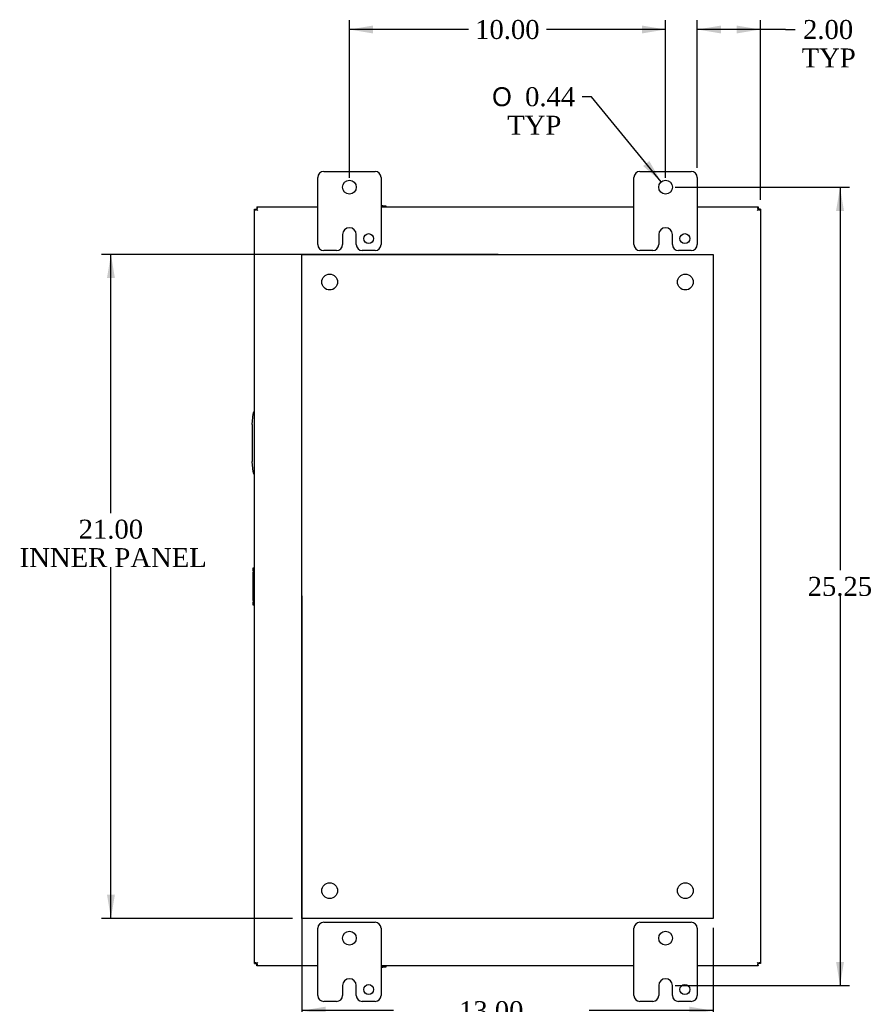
# Model space of a CAD drawing. Header units: inches. Extents: x 0 to 120, y -1 to 80.
# Tile 50 of 53: x 71 to 98, y 26 to 57. Entities that reach past the tile are written whole.
import ezdxf
from ezdxf.enums import TextEntityAlignment as Align
from ezdxf.lldxf.tags import DXFTag

# ---------------------------------------------------------------- set-up
doc = ezdxf.new("R2010")
doc.units = ezdxf.units.IN
doc.header["$MEASUREMENT"] = 0
for name, color, linetype in [('COM40153-2', 7, 'Continuous'), ('COM40675', 7, 'Continuous'), ('COM42667', 7, 'Continuous'), ('COM48468', 7, 'Continuous'), ('Default', 7, 'Continuous'), ('FET07720', 7, 'Continuous')]:
    doc.layers.add(name, color=color, linetype=linetype)
doc.styles.add('SEACAD_Solid_Edge_ANSI1_Symbols', font='txt')
doc.styles.add('SEACAD_Times_New_Roman', font='times.ttf')
tags = doc.linetypes.add('HIDDEN2', pattern=[0.1875, 0.125, -0.0625]).pattern_tags.tags
tags[6:7] = [DXFTag(74, 4), DXFTag(75, 0), DXFTag(340, '0'), DXFTag(46, 0.0), DXFTag(50, 0.0), DXFTag(44, 0.0), DXFTag(45, 0.0)]
tags[4:5] = [DXFTag(74, 4), DXFTag(75, 0), DXFTag(340, '0'), DXFTag(46, 0.0), DXFTag(50, 0.0), DXFTag(44, 0.0), DXFTag(45, 0.0)]
doc.dimstyles.new('HAMMOND_(STH_-_120x80)', dxfattribs={"dimtxt": 0.6, "dimasz": 0.75, "dimexe": 0.3, "dimexo": 0.3, "dimgap": 0.15, "dimtad": 0, "dimtih": 1, "dimtoh": 1, "dimzin": 0, "dimdsep": 46, "dimtxsty": 'SEACAD_Times_New_Roman', "dimblk1": '_SE_FILLED', "dimblk2": '_SE_FILLED', "dimsah": 1, "dimcen": 0.3, "dimadec": 0, "dimazin": 0, "dimtfac": 0.8, "dimtofl": 0, "dimtmove": 1, "dimatfit": 3, "dimfxl": 1, "dimtolj": 1, "dimtzin": 0, "dimarcsym": 0})

# ---------------------------------------------------------------- blocks, each defined once
blk = doc.blocks.new('SE4')
at = {"layer": 'COM40153-2', "color": 7, "linetype": 'Continuous'}
for p, q in [((78.186, 44.575), (78.215, 44.909)), ((78.186, 44.575), (78.186, 43.404)), ((78.215, 43.07), (78.186, 43.404))]:
    blk.add_line(p, q, dxfattribs=at)
for centre, start, end in [((78.34, 44.898), 130.2452, 175), ((78.34, 43.081), 185, 229.7548)]:
    blk.add_arc(centre, 0.125, start, end, dxfattribs=at)
at = {"layer": 'COM40675', "color": 7, "linetype": 'HIDDEN2'}
for p, q in [((79.759, 28.95), (79.759, 49.95)), ((79.759, 49.95), (92.759, 49.95)), ((92.759, 49.95), (92.759, 28.95)), ((92.759, 28.95), (79.759, 28.95))]:
    blk.add_line(p, q, dxfattribs=at)
for centre in [(80.634, 49.075), (91.884, 49.075), (80.634, 29.825), (91.884, 29.825)]:
    blk.add_circle(centre, 0.25, dxfattribs=at)
at = {"layer": 'COM42667', "color": 7, "linetype": 'Continuous'}
for p, q in [((82.259, 51.489), (82.267, 51.489)), ((82.315, 51.489), (82.267, 51.489)), ((82.315, 51.45), (82.315, 51.489)), ((82.315, 51.489), (82.41, 51.489)), ((82.41, 51.489), (82.41, 51.45)), ((78.22, 39.943), (78.22, 40.038)), ((78.22, 40.038), (78.259, 40.038)), ((78.22, 39.943), (78.22, 39.895)), ((78.259, 39.943), (78.22, 39.943)), ((78.22, 39.004), (78.22, 39.895)), ((78.22, 39.004), (78.22, 38.956)), ((78.22, 38.861), (78.22, 38.956)), ((78.22, 38.956), (78.259, 38.956)), ((78.259, 38.861), (78.22, 38.861)), ((82.267, 27.411), (82.259, 27.411)), ((82.267, 27.411), (82.315, 27.411)), ((82.315, 27.411), (82.315, 27.45)), ((82.41, 27.411), (82.315, 27.411)), ((82.41, 27.45), (82.41, 27.411))]:
    blk.add_line(p, q, dxfattribs=at)
at = {"layer": 'COM48468', "color": 7, "linetype": 'Continuous'}
for p, q in [((78.331, 51.45), (80.259, 51.45)), ((78.331, 51.45), (78.331, 51.445)), ((78.331, 51.445), (78.331, 51.378)), ((82.259, 51.45), (90.259, 51.45)), ((92.259, 51.45), (94.187, 51.45)), ((94.187, 51.45), (94.187, 51.445)), ((94.187, 51.445), (94.187, 51.378)), ((78.259, 51.378), (78.264, 51.378)), ((78.259, 27.522), (78.259, 51.378)), ((78.264, 51.378), (78.331, 51.378)), ((78.331, 51.378), (78.333, 51.376)), ((78.331, 51.378), (78.333, 51.376)), ((78.333, 51.375), (78.367, 51.342)), ((78.333, 51.375), (78.367, 51.342)), ((94.185, 51.375), (94.151, 51.342)), ((94.184, 51.375), (94.151, 51.342)), ((94.187, 51.378), (94.185, 51.376)), ((94.187, 51.378), (94.185, 51.376)), ((94.254, 51.378), (94.187, 51.378)), ((94.259, 51.378), (94.254, 51.378)), ((94.259, 51.378), (94.259, 27.522)), ((78.259, 27.522), (78.264, 27.522)), ((78.264, 27.522), (78.331, 27.522)), ((78.331, 27.522), (78.333, 27.523)), ((78.331, 27.522), (78.333, 27.523)), ((78.331, 27.454), (78.331, 27.522)), ((78.331, 27.45), (78.331, 27.454)), ((80.259, 27.45), (78.331, 27.45)), ((78.333, 27.524), (78.367, 27.558)), ((78.333, 27.524), (78.367, 27.558)), ((90.259, 27.45), (82.259, 27.45)), ((94.187, 27.45), (92.259, 27.45)), ((94.184, 27.524), (94.151, 27.558)), ((94.185, 27.524), (94.151, 27.558)), ((94.187, 27.522), (94.185, 27.523)), ((94.187, 27.522), (94.185, 27.523)), ((94.254, 27.522), (94.187, 27.522)), ((94.187, 27.454), (94.187, 27.522)), ((94.187, 27.45), (94.187, 27.454)), ((94.259, 27.522), (94.254, 27.522))]:
    blk.add_line(p, q, dxfattribs=at)
for points in [[(78.333, 51.375), (78.337, 51.378), (78.34, 51.382), (78.344, 51.389), (78.346, 51.393), (78.349, 51.401), (78.35, 51.405), (78.351, 51.412), (78.351, 51.416), (78.351, 51.426), (78.35, 51.431), (78.345, 51.438), (78.343, 51.44), (78.338, 51.443), (78.335, 51.444), (78.331, 51.445)], [(94.187, 51.445), (94.183, 51.444), (94.18, 51.443), (94.175, 51.44), (94.173, 51.438), (94.17, 51.433), (94.169, 51.431), (94.167, 51.425), (94.167, 51.422), (94.166, 51.412), (94.168, 51.405), (94.172, 51.393), (94.174, 51.39), (94.178, 51.382), (94.181, 51.378), (94.184, 51.375)], [(78.264, 51.378), (78.265, 51.374), (78.266, 51.371), (78.269, 51.366), (78.271, 51.364), (78.275, 51.36), (78.278, 51.359), (78.283, 51.358), (78.286, 51.357), (78.296, 51.357), (78.304, 51.358), (78.315, 51.362), (78.319, 51.364), (78.327, 51.369), (78.33, 51.372), (78.333, 51.375)], [(94.185, 51.375), (94.188, 51.372), (94.191, 51.369), (94.199, 51.364), (94.203, 51.362), (94.21, 51.36), (94.214, 51.359), (94.222, 51.357), (94.225, 51.357), (94.235, 51.357), (94.241, 51.359), (94.247, 51.364), (94.249, 51.366), (94.252, 51.371), (94.253, 51.374), (94.254, 51.378)], [(78.333, 27.524), (78.33, 27.528), (78.327, 27.53), (78.319, 27.535), (78.315, 27.537), (78.307, 27.54), (78.304, 27.541), (78.296, 27.542), (78.293, 27.542), (78.283, 27.542), (78.277, 27.54), (78.271, 27.536), (78.269, 27.534), (78.266, 27.529), (78.265, 27.526), (78.264, 27.522)], [(78.331, 27.454), (78.335, 27.455), (78.338, 27.456), (78.343, 27.46), (78.345, 27.461), (78.348, 27.466), (78.349, 27.468), (78.351, 27.474), (78.351, 27.477), (78.352, 27.487), (78.35, 27.494), (78.346, 27.506), (78.344, 27.51), (78.34, 27.517), (78.337, 27.521), (78.333, 27.524)], [(94.184, 27.524), (94.181, 27.521), (94.178, 27.517), (94.174, 27.51), (94.172, 27.506), (94.169, 27.498), (94.168, 27.494), (94.167, 27.487), (94.166, 27.483), (94.167, 27.474), (94.168, 27.468), (94.173, 27.461), (94.175, 27.46), (94.18, 27.456), (94.183, 27.455), (94.187, 27.454)], [(94.254, 27.522), (94.253, 27.526), (94.252, 27.529), (94.249, 27.534), (94.247, 27.536), (94.243, 27.539), (94.24, 27.54), (94.235, 27.542), (94.232, 27.542), (94.222, 27.542), (94.214, 27.541), (94.203, 27.537), (94.199, 27.535), (94.191, 27.53), (94.188, 27.528), (94.185, 27.524)]]:
    blk.add_open_spline(points, degree=3, knots=[0, 0, 0, 0, 0.125, 0.125, 0.25, 0.25, 0.375, 0.375, 0.5, 0.5, 0.75, 0.75, 0.875, 0.875, 1, 1, 1, 1], dxfattribs=at)
at = {"layer": 'FET07720', "color": 7, "linetype": 'Continuous'}
for p, q in [((80.259, 50.262), (80.259, 52.387)), ((80.446, 52.575), (82.071, 52.575)), ((82.259, 52.387), (82.259, 50.262)), ((90.259, 50.262), (90.259, 52.387)), ((90.446, 52.575), (92.071, 52.575)), ((92.259, 52.387), (92.259, 50.262)), ((81.259, 50.793), (81.259, 50.793)), ((91.259, 50.793), (91.259, 50.793)), ((81.041, 50.575), (81.041, 50.262)), ((81.477, 50.262), (81.477, 50.575)), ((91.041, 50.575), (91.041, 50.262)), ((91.477, 50.262), (91.477, 50.575)), ((80.853, 50.075), (80.446, 50.075)), ((82.071, 50.075), (81.665, 50.075)), ((90.853, 50.075), (90.446, 50.075)), ((92.071, 50.075), (91.665, 50.075)), ((80.446, 28.825), (82.071, 28.825)), ((90.446, 28.825), (92.071, 28.825)), ((80.259, 26.512), (80.259, 28.637)), ((82.259, 28.637), (82.259, 26.512)), ((90.259, 26.512), (90.259, 28.637)), ((92.259, 28.637), (92.259, 26.512)), ((81.041, 26.825), (81.041, 26.512)), ((81.259, 27.043), (81.259, 27.043)), ((81.477, 26.512), (81.477, 26.825)), ((91.041, 26.825), (91.041, 26.512)), ((91.259, 27.043), (91.259, 27.043)), ((91.477, 26.512), (91.477, 26.825)), ((80.853, 26.325), (80.446, 26.325)), ((82.071, 26.325), (81.665, 26.325)), ((90.853, 26.325), (90.446, 26.325)), ((92.071, 26.325), (91.665, 26.325))]:
    blk.add_line(p, q, dxfattribs=at)
for centre, radius in [((81.259, 52.075), 0.219), ((91.259, 52.075), 0.219), ((81.868, 50.45), 0.156), ((91.868, 50.45), 0.156), ((81.259, 28.325), 0.219), ((91.259, 28.325), 0.219), ((81.868, 26.7), 0.156), ((91.868, 26.7), 0.156)]:
    blk.add_circle(centre, radius, dxfattribs=at)
for centre, radius, start, end in [((80.446, 52.387), 0.188, 90, 180), ((82.071, 52.387), 0.188, 0, 90), ((90.446, 52.387), 0.188, 90, 180), ((92.071, 52.387), 0.188, 0, 90), ((81.259, 50.575), 0.218, 90, 180), ((81.259, 50.575), 0.218, 0, 90), ((91.259, 50.575), 0.218, 90, 180), ((91.259, 50.575), 0.218, 0, 90), ((80.446, 50.262), 0.188, 180, 270), ((80.853, 50.262), 0.188, 270, 0), ((81.665, 50.262), 0.188, 180, 270), ((82.071, 50.262), 0.188, 270, 0), ((90.446, 50.262), 0.188, 180, 270), ((90.853, 50.262), 0.188, 270, 0), ((91.665, 50.262), 0.188, 180, 270), ((92.071, 50.262), 0.188, 270, 0), ((80.446, 28.637), 0.188, 90, 180), ((82.071, 28.637), 0.188, 0, 90), ((90.446, 28.637), 0.188, 90, 180), ((92.071, 28.637), 0.188, 0, 90), ((81.259, 26.825), 0.218, 90, 180), ((81.259, 26.825), 0.218, 0, 90), ((91.259, 26.825), 0.218, 90, 180), ((91.259, 26.825), 0.218, 0, 90), ((80.446, 26.512), 0.188, 180, 270), ((80.853, 26.512), 0.188, 270, 0), ((81.665, 26.512), 0.188, 180, 270), ((82.071, 26.512), 0.188, 270, 0), ((90.446, 26.512), 0.188, 180, 270), ((90.853, 26.512), 0.188, 270, 0), ((91.665, 26.512), 0.188, 180, 270), ((92.071, 26.512), 0.188, 270, 0)]:
    blk.add_arc(centre, radius, start, end, dxfattribs=at)
blk = doc.blocks.new('DMBLK2001')
at = {"layer": 'Default', "linetype": 'Continuous'}
for points in [[(96.899, 51.325), (96.774, 52.075), (96.649, 51.325)], [(96.899, 27.575), (96.649, 27.575), (96.774, 26.825)]]:
    blk.add_hatch(color=7, dxfattribs=at).paths.add_polyline_path(points)
at = {"layer": 'Default', "color": 7, "linetype": 'Continuous'}
for p, q in [((91.559, 52.075), (97.074, 52.075)), ((96.774, 52.075), (96.774, 39.96)), ((96.774, 39.15), (96.774, 26.825)), ((91.559, 26.825), (97.074, 26.825))]:
    blk.add_line(p, q, dxfattribs=at)
at = {"layer": 'Default', "color": 7, "linetype": 'Continuous', "style": 'SEACAD_Times_New_Roman'}
blk.add_text('25.25', height=0.6, dxfattribs=at).set_placement((95.75, 39.75), align=Align.TOP_LEFT)
blk = doc.blocks.new('_SE_FILLED')
at = {"color": 0}
blk.add_line((0, 0), (-1, 0), dxfattribs=at)
blk.add_solid([(0, 0), (-1, -0.1665), (-1, 0.1665), (0, 0)], dxfattribs=at)
blk = doc.blocks.new('DMBLK2002')
at = {"layer": 'Default', "linetype": 'Continuous'}
for points in [[(82.009, 57.188), (81.259, 57.063), (82.009, 56.938)], [(90.509, 57.188), (90.509, 56.938), (91.259, 57.063)]]:
    blk.add_hatch(color=7, dxfattribs=at).paths.add_polyline_path(points)
at = {"layer": 'Default', "color": 7, "linetype": 'Continuous'}
for p, q in [((81.259, 52.375), (81.259, 57.363)), ((91.259, 52.375), (91.259, 57.363)), ((85.025, 57.063), (81.259, 57.063)), ((91.259, 57.063), (87.493, 57.063))]:
    blk.add_line(p, q, dxfattribs=at)
at = {"layer": 'Default', "color": 7, "linetype": 'Continuous', "style": 'SEACAD_Times_New_Roman'}
blk.add_text('10.00', height=0.6, dxfattribs=at).set_placement((85.235, 57.363), align=Align.TOP_LEFT)
blk = doc.blocks.new('DMBLK2003')
at = {"layer": 'Default', "linetype": 'Continuous'}
for points in [[(93.009, 57.188), (92.259, 57.063), (93.009, 56.938)], [(93.509, 57.188), (93.509, 56.938), (94.259, 57.063)]]:
    blk.add_hatch(color=7, dxfattribs=at).paths.add_polyline_path(points)
at = {"layer": 'Default', "color": 7, "linetype": 'Continuous'}
for p, q in [((92.259, 52.687), (92.259, 57.363)), ((94.259, 51.678), (94.259, 57.363)), ((95.051, 57.063), (92.259, 57.063)), ((95.051, 57.063), (95.351, 57.063))]:
    blk.add_line(p, q, dxfattribs=at)
at = {"layer": 'Default', "color": 7, "linetype": 'Continuous', "style": 'SEACAD_Times_New_Roman'}
for s, p in [('2.00', (95.604, 57.363)), ('TYP', (95.561, 56.463))]:
    blk.add_text(s, height=0.6, dxfattribs=at).set_placement(p, align=Align.TOP_LEFT)
blk = doc.blocks.new('DMBLK2016')
at = {"layer": 'Default', "linetype": 'Continuous'}
blk.add_hatch(color=7, dxfattribs=at).paths.add_polyline_path([(90.549, 52.745), (91.12, 52.244), (90.742, 52.904)])
at = {"layer": 'Default', "color": 7, "linetype": 'Continuous'}
for p, q in [((88.917, 54.937), (88.617, 54.937)), ((91.12, 52.244), (88.917, 54.937))]:
    blk.add_line(p, q, dxfattribs=at)
for s, style, p in [('O', 'SEACAD_Solid_Edge_ANSI1_Symbols', (85.771, 55.237)), ('0.44', 'SEACAD_Times_New_Roman', (86.815, 55.237)), ('TYP', 'SEACAD_Times_New_Roman', (86.25, 54.337))]:
    blk.add_text(s, height=0.6, dxfattribs=dict(at, style=style)).set_placement(p, align=Align.TOP_LEFT)
blk = doc.blocks.new('DMBLK2017')
at = {"layer": 'Default', "linetype": 'Continuous'}
for points in [[(80.509, 25.907), (80.509, 26.157), (79.759, 26.032)], [(92.009, 25.907), (92.759, 26.032), (92.009, 26.157)]]:
    blk.add_hatch(color=7, dxfattribs=at).paths.add_polyline_path(points)
at = {"layer": 'Default', "color": 7, "linetype": 'Continuous'}
for p, q in [((79.759, 39.15), (79.759, 25.732)), ((92.759, 28.65), (92.759, 25.732)), ((82.651, 26.032), (79.759, 26.032)), ((92.759, 26.032), (88.844, 26.032))]:
    blk.add_line(p, q, dxfattribs=at)
at = {"layer": 'Default', "color": 7, "linetype": 'Continuous', "style": 'SEACAD_Times_New_Roman'}
for s, p in [('13.00', (84.724, 26.332)), ('INNER PANEL', (82.861, 25.432))]:
    blk.add_text(s, height=0.6, dxfattribs=at).set_placement(p, align=Align.TOP_LEFT)
blk = doc.blocks.new('DMBLK2018')
at = {"layer": 'Default', "linetype": 'Continuous'}
for points in [[(73.594, 49.2), (73.844, 49.2), (73.719, 49.95)], [(73.594, 29.7), (73.719, 28.95), (73.844, 29.7)]]:
    blk.add_hatch(color=7, dxfattribs=at).paths.add_polyline_path(points)
at = {"layer": 'Default', "color": 7, "linetype": 'Continuous'}
for p, q in [((85.959, 49.95), (73.419, 49.95)), ((73.719, 41.77), (73.719, 49.95)), ((73.719, 28.95), (73.719, 40.06)), ((79.459, 28.95), (73.419, 28.95))]:
    blk.add_line(p, q, dxfattribs=at)
at = {"layer": 'Default', "color": 7, "linetype": 'Continuous', "style": 'SEACAD_Times_New_Roman'}
for s, p in [('21.00', (72.696, 41.56)), ('INNER PANEL', (70.833, 40.66))]:
    blk.add_text(s, height=0.6, dxfattribs=at).set_placement(p, align=Align.TOP_LEFT)

msp = doc.modelspace()

# ---------------------------------------------------------------- block references
at = {"layer": 'Default'}
msp.add_blockref('SE4', (0, 0), dxfattribs=at)

# ---------------------------------------------------------------- dimensions: what is measured, and where the dimension line sits
at = {"layer": 'Default', "color": 7, "linetype": 'Continuous'}
for base, p1, p2, text, picture, middle in [((81.259, 57.063), (91.259, 52.075), (81.259, 52.075), '\\A1;<>', 'DMBLK2002', (86.259, 57.063)), ((79.759, 26.032), (92.759, 28.95), (79.759, 39.45), '\\A1;<>\\PINNER PANEL', 'DMBLK2017', (85.747, 26.032))]:
    dim = msp.add_linear_dim(base=base, p1=p1, p2=p2, text=text, dimstyle='HAMMOND_(STH_-_120x80)', override={"dimtmove": 0}, dxfattribs=at)
    dim.commit()
    dim.dimension.update_dxf_attribs({"geometry": picture, "text_midpoint": middle, "dimtype": 160})
dim = msp.add_linear_dim(base=(92.259, 57.063), p1=(94.259, 51.378), p2=(92.259, 50.262), text='\\A1;<>\\PTYP', dimstyle='HAMMOND_(STH_-_120x80)', dxfattribs=at)
dim.commit()
dim.dimension.update_dxf_attribs({"geometry": 'DMBLK2003', "text_midpoint": (95.351, 57.063), "dimtype": 160})
dim = msp.add_diameter_dim_2p(p1=(91.397, 51.905), p2=(91.12, 52.244), text='\\A1;<>\\PTYP', dimstyle='HAMMOND_(STH_-_120x80)', override={"dimtmove": 0}, dxfattribs=at)
dim.commit()
dim.dimension.update_dxf_attribs({"geometry": 'DMBLK2016', "text_midpoint": (88.617, 54.937), "dimtype": 163})
for base, p1, p2, angle, text, picture, middle, dimtype in [((96.774, 52.075), (91.259, 52.075), (91.259, 26.825), 270.0011, '\\A1;<>', 'DMBLK2001', (96.774, 39.45), 161), ((73.719, 49.95), (79.759, 28.95), (86.259, 49.95), 90, '\\A1;<>\\PINNER PANEL', 'DMBLK2018', (73.719, 41.26), 160)]:
    dim = msp.add_linear_dim(base=base, p1=p1, p2=p2, angle=angle, text=text, dimstyle='HAMMOND_(STH_-_120x80)', override={"dimtmove": 0}, dxfattribs=at)
    dim.commit()
    dim.dimension.update_dxf_attribs({"geometry": picture, "text_midpoint": middle, "dimtype": dimtype})

doc.saveas('drawing.dxf')
